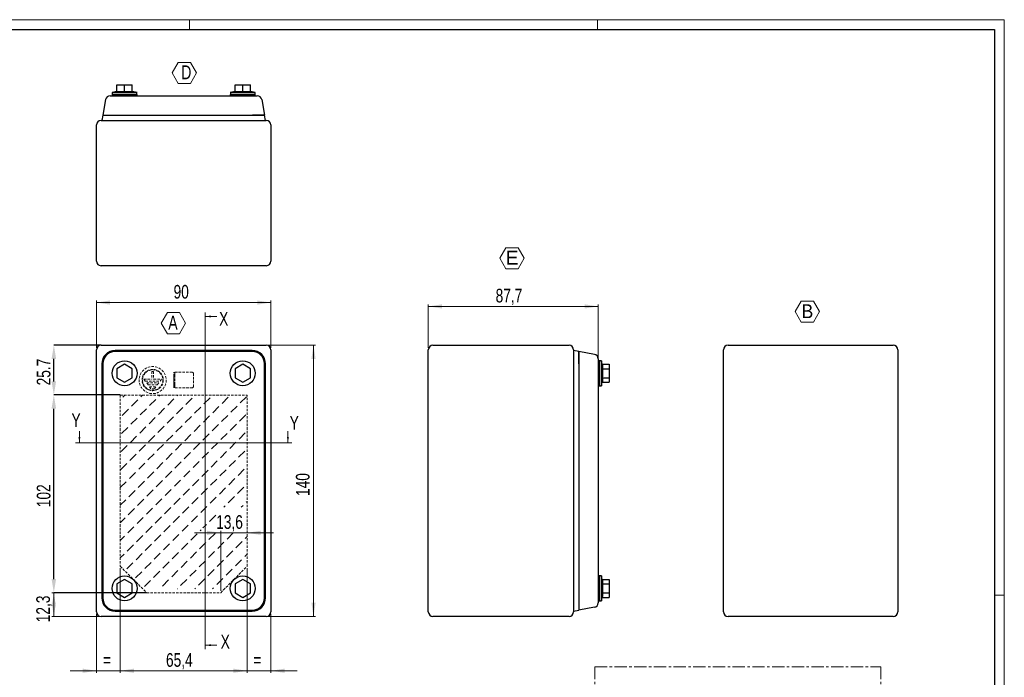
# Model space of a CAD drawing. Header units: millimetres. Extents: x 0 to 841, y 0 to 594.
# Tile 3 of 3: x 333 to 841, y 255 to 594. Entities that reach past the tile are written whole.
import ezdxf

# ---------------------------------------------------------------- set-up
doc = ezdxf.new("R2010")
doc.units = ezdxf.units.MM
doc.header["$PDSIZE"] = -1
doc.linetypes.add('CENTER', pattern=[10.16, 6.35, -1.27, 1.27, -1.27])
doc.linetypes.add('HIDDEN', pattern=[1.905, 1.27, -0.635])
doc.styles.add('SLDTEXTSTYLE0', font='TXT', dxfattribs={"width": 0.75})
doc.styles.add('SLDTEXTSTYLE5', font='TXT', dxfattribs={"width": 0.749988})
doc.styles.add('SLDTEXTSTYLE6', font='TXT', dxfattribs={"width": 1.034399})
doc.styles.add('SLDTEXTSTYLE7', font='TXT', dxfattribs={"width": 0.965439})
doc.dimstyles.new('SLDDIMSTYLE0', dxfattribs={"dimtxt": 7.055556, "dimasz": 7.055556, "dimexe": 0, "dimexo": 0.0625, "dimgap": 1.763889, "dimtad": 1, "dimdec": 1, "dimrnd": 1e-09, "dimzin": 12, "dimdsep": 46, "dimtxsty": 'SLDTEXTSTYLE0', "dimsah": 1, "dimcen": 0.09, "dimadec": 0, "dimazin": 3, "dimtfac": 1, "dimtdec": 1, "dimtmove": 0, "dimatfit": 0, "dimfxl": 1, "dimfrac": 2, "dimtolj": 1, "dimtzin": 12, "dimarcsym": 0})
doc.dimstyles.new('SLDDIMSTYLE1', dxfattribs={"dimtxt": 7.055556, "dimasz": 7.055556, "dimexe": 0, "dimexo": 0.0625, "dimgap": 1.763889, "dimtad": 1, "dimrnd": 1e-09, "dimzin": 12, "dimdsep": 46, "dimtxsty": 'SLDTEXTSTYLE0', "dimsah": 1, "dimcen": 0.09, "dimadec": 0, "dimazin": 3, "dimtfac": 1, "dimtofl": 0, "dimtmove": 0, "dimatfit": 3, "dimfxl": 1, "dimfrac": 2, "dimtolj": 1, "dimtzin": 12, "dimarcsym": 0})
doc.dimstyles.new('SLDDIMSTYLE2', dxfattribs={"dimtxt": 7.055556, "dimasz": 7.055556, "dimexe": 0, "dimexo": 0.0625, "dimgap": 1.763889, "dimtad": 1, "dimrnd": 1e-09, "dimzin": 12, "dimdsep": 46, "dimtxsty": 'SLDTEXTSTYLE0', "dimsah": 1, "dimcen": 0.09, "dimadec": 0, "dimazin": 3, "dimtfac": 1, "dimtmove": 0, "dimatfit": 0, "dimfxl": 1, "dimfrac": 2, "dimtolj": 1, "dimtzin": 12, "dimarcsym": 0})
doc.dimstyles.new('SLDDIMSTYLE3', dxfattribs={"dimtxt": 7.055556, "dimasz": 7.055556, "dimexe": 0, "dimexo": 0.0625, "dimgap": 1.763889, "dimtad": 1, "dimdec": 1, "dimrnd": 1e-09, "dimzin": 12, "dimdsep": 46, "dimtxsty": 'SLDTEXTSTYLE0', "dimsah": 1, "dimcen": 0.09, "dimadec": 0, "dimazin": 3, "dimtfac": 1, "dimtdec": 1, "dimtofl": 0, "dimtmove": 0, "dimatfit": 3, "dimfxl": 1, "dimfrac": 2, "dimtolj": 1, "dimtzin": 12, "dimarcsym": 0})

# ---------------------------------------------------------------- blocks, each defined once
blk = doc.blocks.new('SW_HATCH_0')
at = {"color": 0, "linetype": 'Continuous', "lineweight": 0}
for p, q in [((0, 0), (1.19, 1.19)), ((9.35, 0.28), (10.26, 1.19)), ((18.69, 0.55), (19.34, 1.19)), ((28.04, 0.83), (28.41, 1.19)), ((37.39, 1.1), (37.48, 1.19)), ((51.27, -3.16), (54.48, 0.05)), ((60.62, -2.88), (63.82, 0.32)), ((4.54, -4.54), (7.74, -1.33)), ((13.88, -4.26), (17.09, -1.05)), ((23.23, -3.99), (26.44, -0.78)), ((32.58, -3.71), (35.78, -0.5)), ((37.11, -8.25), (40.32, -5.04)), ((41.92, -3.44), (45.13, -0.23)), ((46.46, -7.97), (49.66, -4.76)), ((55.8, -7.7), (59.01, -4.49)), ((-0.28, -9.35), (2.93, -6.14)), ((9.07, -9.07), (12.28, -5.86)), ((18.42, -8.8), (21.63, -5.59)), ((22.95, -13.33), (26.16, -10.12)), ((27.76, -8.52), (30.97, -5.31)), ((32.3, -13.06), (35.51, -9.85)), ((41.65, -12.78), (44.85, -9.57)), ((50.99, -12.51), (54.2, -9.3)), ((60.34, -12.23), (63.55, -9.02)), ((4.26, -13.88), (7.47, -10.68)), ((8.8, -18.42), (12, -15.21)), ((13.61, -13.61), (16.81, -10.4)), ((18.14, -18.14), (21.35, -14.94)), ((27.49, -17.87), (30.7, -14.66)), ((36.84, -17.59), (40.04, -14.39)), ((46.18, -17.32), (49.39, -14.11)), ((55.53, -17.04), (58.74, -13.84)), ((-0.55, -18.69), (2.66, -15.49)), ((3.99, -23.23), (7.19, -20.02)), ((13.33, -22.95), (16.54, -19.75)), ((22.68, -22.68), (25.89, -19.47)), ((32.03, -22.4), (35.23, -19.2)), ((41.37, -22.13), (44.58, -18.92)), ((50.72, -21.85), (53.93, -18.65)), ((60.06, -21.58), (63.27, -18.37)), ((-0.83, -28.04), (2.38, -24.83)), ((8.52, -27.76), (11.73, -24.56)), ((17.87, -27.49), (21.07, -24.28)), ((27.21, -27.21), (30.42, -24.01)), ((36.56, -26.94), (39.77, -23.73)), ((45.91, -26.66), (49.11, -23.46)), ((55.25, -26.39), (58.46, -23.18)), ((3.71, -32.58), (6.92, -29.37)), ((13.06, -32.3), (16.26, -29.09)), ((22.4, -32.03), (25.61, -28.82)), ((31.75, -31.75), (34.96, -28.54)), ((41.1, -31.47), (44.3, -28.27)), ((50.44, -31.2), (53.65, -27.99)), ((59.79, -30.92), (63, -27.72)), ((-1.1, -37.39), (2.11, -34.18)), ((8.25, -37.11), (11.45, -33.9)), ((17.59, -36.84), (20.8, -33.63)), ((26.94, -36.56), (30.15, -33.35)), ((36.29, -36.29), (39.49, -33.08)), ((45.63, -36.01), (48.84, -32.8)), ((54.98, -35.74), (58.19, -32.53)), ((3.44, -41.92), (6.64, -38.71)), ((12.78, -41.65), (15.99, -38.44)), ((22.13, -41.37), (25.34, -38.16)), ((31.47, -41.1), (34.68, -37.89)), ((40.82, -40.82), (44.03, -37.61)), ((50.17, -40.55), (53.38, -37.34)), ((59.51, -40.27), (62.72, -37.06)), ((-1.24, -46.59), (1.83, -43.53)), ((7.97, -46.46), (11.18, -43.25)), ((17.32, -46.18), (20.52, -42.98)), ((26.66, -45.91), (29.87, -42.7)), ((36.01, -45.63), (39.22, -42.43)), ((45.36, -45.36), (48.56, -42.15)), ((54.7, -45.08), (57.91, -41.87)), ((64.05, -44.81), (64.18, -44.67)), ((3.16, -51.27), (6.37, -48.06)), ((12.51, -50.99), (15.71, -47.79)), ((21.85, -50.72), (25.06, -47.51)), ((31.2, -50.44), (34.41, -47.24)), ((40.55, -50.17), (43.75, -46.96)), ((49.89, -49.89), (53.1, -46.69)), ((59.24, -49.62), (62.45, -46.41)), ((-1.24, -55.66), (1.56, -52.87)), ((7.7, -55.8), (10.9, -52.6)), ((17.04, -55.53), (20.25, -52.32)), ((26.39, -55.25), (29.6, -52.05)), ((35.74, -54.98), (38.94, -51.77)), ((45.08, -54.7), (48.29, -51.5)), ((54.43, -54.43), (57.64, -51.22)), ((61.21, -56.72), (62.17, -55.76)), ((63.78, -54.15), (64.18, -53.74)), ((2.88, -60.62), (6.09, -57.41)), ((12.23, -60.34), (15.44, -57.13)), ((21.58, -60.06), (24.79, -56.86)), ((30.92, -59.79), (34.13, -56.58)), ((40.27, -59.51), (43.48, -56.31)), ((44.81, -64.05), (48.01, -60.84)), ((52.14, -56.72), (52.82, -56.03)), ((-1.24, -64.74), (1.28, -62.22)), ((7.42, -65.15), (10.63, -61.94)), ((16.77, -64.88), (19.97, -61.67)), ((26.11, -64.6), (29.32, -61.39)), ((30.65, -69.14), (33.86, -65.93)), ((35.46, -64.33), (38.67, -61.12)), ((42.77, -66.09), (43.2, -65.65)), ((2.61, -69.96), (5.82, -66.75)), ((11.96, -69.69), (15.16, -66.48)), ((16.49, -74.22), (19.7, -71.02)), ((21.3, -69.41), (24.51, -66.2)), ((25.84, -73.95), (29.05, -70.74)), ((35.19, -73.67), (38.39, -70.46)), ((40, -68.86), (40.43, -68.42)), ((41.43, -67.42), (42.53, -66.33)), ((44.53, -73.4), (47.74, -70.19)), ((53.88, -73.12), (57.09, -69.91)), ((-1.24, -73.81), (1.01, -71.57)), ((2.33, -79.31), (5.54, -76.1)), ((7.15, -74.5), (10.35, -71.29)), ((11.68, -79.03), (14.89, -75.83)), ((21.03, -78.76), (24.23, -75.55)), ((30.37, -78.48), (33.58, -75.28)), ((39.72, -78.21), (42.93, -75)), ((49.07, -77.93), (52.27, -74.73)), ((58.41, -77.66), (61.62, -74.45)), ((63.22, -72.85), (64.18, -71.89)), ((-1.24, -82.88), (0.73, -80.91)), ((6.87, -83.84), (10.08, -80.64)), ((16.22, -83.57), (19.42, -80.36)), ((25.56, -83.29), (28.77, -80.09)), ((34.91, -83.02), (38.12, -79.81)), ((44.26, -82.74), (47.46, -79.54)), ((53.6, -82.47), (56.81, -79.26)), ((62.95, -82.19), (64.18, -80.96)), ((2.14, -88.58), (5.27, -85.45)), ((11.41, -88.38), (14.61, -85.17)), ((20.75, -88.1), (23.96, -84.9)), ((30.1, -87.83), (33.31, -84.62)), ((39.45, -87.55), (42.65, -84.35)), ((48.79, -87.28), (52, -84.07)), ((58.14, -87), (61.35, -83.8)), ((6.67, -93.11), (9.8, -89.98)), ((15.94, -92.92), (19.15, -89.71)), ((25.29, -92.64), (28.5, -89.43)), ((34.63, -92.37), (37.84, -89.16)), ((43.98, -92.09), (47.19, -88.88)), ((53.33, -91.81), (56.54, -88.61)), ((11.21, -97.65), (14.34, -94.52)), ((20.48, -97.45), (23.68, -94.24)), ((29.82, -97.18), (33.03, -93.97)), ((39.17, -96.9), (42.38, -93.69)), ((48.52, -96.63), (51.72, -93.42)), ((28.19, -98.81), (28.22, -98.78)), ((37.26, -98.81), (37.57, -98.5)), ((46.34, -98.81), (46.91, -98.23))]:
    blk.add_line(p, q, dxfattribs=at)
blk = doc.blocks.new('_D')
at = {"color": 7, "linetype": 'Continuous', "lineweight": 0}
for p, q in [((436.61, 329.14), (423.04, 329.14)), ((436.61, 299.26), (436.61, 330.14)), ((436.61, 329.14), (450.21, 329.14)), ((450.21, 329.14), (463.77, 329.14))]:
    blk.add_line(p, q, dxfattribs=at)
at = {"color": 7, "linetype": 'Continuous', "lineweight": 18}
for points in [[(436.61, 329.14), (429.55, 330.23), (429.55, 328.06)], [(450.21, 329.14), (457.26, 328.06), (457.26, 330.23)]]:
    blk.add_solid(points, dxfattribs=at)
at = {"color": 7, "linetype": 'Continuous', "lineweight": 18, "insert": (434.28, 338.24), "char_height": 7.056, "attachment_point": 1, "style": 'SLDTEXTSTYLE0'}
blk.add_mtext('13,6', dxfattribs=at)
blk = doc.blocks.new('_D_1')
at = {"color": 0, "linetype": 'Continuous', "lineweight": -2}
for p, q in [((384.72, 400.26), (350.5, 400.26)), ((350.5, 305.31), (350.5, 393.2)), ((398.32, 298.26), (350.5, 298.26))]:
    blk.add_line(p, q, dxfattribs=at)
at = {"color": 0}
for points in [[(351.67, 393.2), (349.32, 393.2), (350.5, 400.26)], [(349.32, 305.31), (351.67, 305.31), (350.5, 298.26)]]:
    blk.add_solid(points, dxfattribs=at)
at = {"layer": 'Defpoints', "color": 0}
for p in [(350.5, 400.26), (384.79, 400.26), (398.39, 298.26)]:
    blk.add_point(p, dxfattribs=at)
at = {"color": 0, "lineweight": 18, "insert": (341.68, 348.26), "char_height": 7.056, "attachment_point": 2, "rotation": 90, "style": 'SLDTEXTSTYLE0'}
blk.add_mtext('\\A1;102', dxfattribs=at)
blk = doc.blocks.new('_D_2')
at = {"color": 7, "linetype": 'Continuous', "lineweight": 0}
for p, q in [((384.79, 310.86), (384.79, 256.97)), ((372.5, 287.37), (372.5, 256.97)), ((372.5, 257.97), (358.93, 257.97)), ((384.79, 257.97), (372.5, 257.97)), ((384.79, 257.97), (398.35, 257.97))]:
    blk.add_line(p, q, dxfattribs=at)
at = {"color": 7, "linetype": 'Continuous', "lineweight": 18}
for points in [[(372.5, 257.97), (365.44, 259.05), (365.44, 256.88)], [(384.79, 257.97), (391.84, 256.88), (391.84, 259.05)]]:
    blk.add_solid(points, dxfattribs=at)
at = {"color": 7, "linetype": 'Continuous', "lineweight": 18, "insert": (375.79, 267.06), "char_height": 7.06, "attachment_point": 1, "style": 'SLDTEXTSTYLE0'}
blk.add_mtext('=', dxfattribs=at)
blk = doc.blocks.new('_D_3')
at = {"color": 7, "linetype": 'Continuous', "lineweight": 0}
for p, q in [((450.21, 310.86), (450.21, 256.97)), ((462.5, 287.37), (462.5, 256.97)), ((450.21, 257.97), (436.64, 257.97)), ((450.21, 257.97), (462.5, 257.97)), ((462.5, 257.97), (476.06, 257.97))]:
    blk.add_line(p, q, dxfattribs=at)
at = {"color": 7, "linetype": 'Continuous', "lineweight": 18}
for points in [[(450.21, 257.97), (443.15, 259.05), (443.15, 256.88)], [(462.5, 257.97), (469.55, 256.88), (469.55, 259.05)]]:
    blk.add_solid(points, dxfattribs=at)
at = {"color": 7, "linetype": 'Continuous', "lineweight": 18, "insert": (453.5, 267.06), "char_height": 7.06, "attachment_point": 1, "style": 'SLDTEXTSTYLE0'}
blk.add_mtext('=', dxfattribs=at)
blk = doc.blocks.new('_D_4')
at = {"color": 0, "linetype": 'Continuous', "lineweight": -2}
for p, q in [((374.83, 425.97), (350.5, 425.97)), ((350.5, 407.31), (350.5, 418.91)), ((384.72, 400.26), (350.5, 400.26))]:
    blk.add_line(p, q, dxfattribs=at)
at = {"color": 0}
for points in [[(351.67, 418.91), (349.32, 418.91), (350.5, 425.97)], [(349.32, 407.31), (351.67, 407.31), (350.5, 400.26)]]:
    blk.add_solid(points, dxfattribs=at)
at = {"layer": 'Defpoints', "color": 0}
for p in [(350.5, 425.97), (374.9, 425.97), (384.79, 400.26)]:
    blk.add_point(p, dxfattribs=at)
at = {"color": 0, "lineweight": 18, "insert": (341.68, 412.11), "char_height": 7.056, "attachment_point": 2, "rotation": 90, "style": 'SLDTEXTSTYLE0'}
blk.add_mtext('\\A1;25.7', dxfattribs=at)
blk = doc.blocks.new('_D_5')
at = {"color": 7, "linetype": 'Continuous', "lineweight": 0}
for p, q in [((397.39, 298.26), (349.5, 298.26)), ((350.5, 285.97), (350.5, 298.26)), ((373.9, 285.97), (349.5, 285.97))]:
    blk.add_line(p, q, dxfattribs=at)
at = {"color": 7, "linetype": 'Continuous', "lineweight": 18}
for points in [[(350.5, 298.26), (349.41, 291.2), (351.58, 291.2)], [(350.5, 285.97), (351.58, 293.02), (349.41, 293.02)]]:
    blk.add_solid(points, dxfattribs=at)
at = {"color": 7, "linetype": 'Continuous', "lineweight": 18, "insert": (341.4, 282.99), "char_height": 7.056, "attachment_point": 1, "rotation": 90, "style": 'SLDTEXTSTYLE0'}
blk.add_mtext('12,3', dxfattribs=at)
blk = doc.blocks.new('_D_6')
at = {"color": 7, "linetype": 'Continuous', "lineweight": 0}
for p, q in [((372.5, 424.57), (372.5, 448.97)), ((372.5, 447.97), (462.5, 447.97)), ((462.5, 424.57), (462.5, 448.97))]:
    blk.add_line(p, q, dxfattribs=at)
at = {"color": 7, "linetype": 'Continuous', "lineweight": 18}
for points in [[(372.5, 447.97), (379.55, 446.88), (379.55, 449.05)], [(462.5, 447.97), (455.44, 449.05), (455.44, 446.88)]]:
    blk.add_solid(points, dxfattribs=at)
at = {"color": 7, "linetype": 'Continuous', "lineweight": 18, "insert": (412.28, 457.06), "char_height": 7.056, "attachment_point": 1, "style": 'SLDTEXTSTYLE0'}
blk.add_mtext('90', dxfattribs=at)
blk = doc.blocks.new('_D_7')
at = {"color": 7, "linetype": 'Continuous', "lineweight": 0}
for p, q in [((461.1, 425.97), (485.5, 425.97)), ((484.5, 425.97), (484.5, 285.97)), ((461.1, 285.97), (485.5, 285.97))]:
    blk.add_line(p, q, dxfattribs=at)
at = {"color": 7, "linetype": 'Continuous', "lineweight": 18}
for points in [[(484.5, 425.97), (483.41, 418.91), (485.58, 418.91)], [(484.5, 285.97), (485.58, 293.02), (483.41, 293.02)]]:
    blk.add_solid(points, dxfattribs=at)
at = {"color": 7, "linetype": 'Continuous', "lineweight": 18, "insert": (475.4, 348.15), "char_height": 7.056, "attachment_point": 1, "rotation": 90, "style": 'SLDTEXTSTYLE0'}
blk.add_mtext('140', dxfattribs=at)
blk = doc.blocks.new('_D_8')
at = {"color": 7, "linetype": 'Continuous', "lineweight": 0}
for p, q in [((384.79, 310.86), (384.79, 256.97)), ((450.21, 310.86), (450.21, 256.97)), ((384.79, 257.97), (450.21, 257.97))]:
    blk.add_line(p, q, dxfattribs=at)
at = {"color": 7, "linetype": 'Continuous', "lineweight": 18}
for points in [[(384.79, 257.97), (391.84, 256.88), (391.84, 259.05)], [(450.21, 257.97), (443.15, 259.05), (443.15, 256.88)]]:
    blk.add_solid(points, dxfattribs=at)
at = {"color": 7, "linetype": 'Continuous', "lineweight": 18, "insert": (408.37, 267.06), "char_height": 7.056, "attachment_point": 1, "style": 'SLDTEXTSTYLE0'}
blk.add_mtext('65,4', dxfattribs=at)
blk = doc.blocks.new('SW_NOTE_0_3')
at = {"color": 0, "linetype": 'Continuous', "lineweight": 18}
for p, q in [((-2.8, 5.38), (0.33, 10.81)), ((0.33, 10.81), (6.61, 10.81)), ((6.61, 10.81), (9.75, 5.38)), ((0.33, -0.05), (-2.8, 5.38)), ((9.75, 5.38), (6.61, -0.05)), ((6.61, -0.05), (0.33, -0.05))]:
    blk.add_line(p, q, dxfattribs=at)
at = {"color": 0, "linetype": 'Continuous', "lineweight": 18, "insert": (3.24, 9.21), "char_height": 7.14, "attachment_point": 2, "style": 'SLDTEXTSTYLE5'}
blk.add_mtext('A', dxfattribs=at)
blk = doc.blocks.new('SW_NOTE_0_4')
at = {"color": 0, "linetype": 'Continuous', "lineweight": 18}
for p, q in [((-2.85, 5.36), (0.29, 10.8)), ((0.29, 10.8), (6.57, 10.8)), ((6.57, 10.8), (9.7, 5.36)), ((0.29, -0.07), (-2.85, 5.36)), ((9.7, 5.36), (6.57, -0.07)), ((6.57, -0.07), (0.29, -0.07))]:
    blk.add_line(p, q, dxfattribs=at)
at = {"color": 0, "linetype": 'Continuous', "lineweight": 18, "insert": (3.54, 9.21), "char_height": 7.14, "attachment_point": 2, "style": 'SLDTEXTSTYLE6'}
blk.add_mtext('E', dxfattribs=at)
blk = doc.blocks.new('SW_NOTE_0_5')
at = {"color": 0, "linetype": 'Continuous', "lineweight": 18}
for p, q in [((-2.76, 5.42), (0.35, 10.8)), ((0.35, 10.8), (6.57, 10.8)), ((6.57, 10.8), (9.68, 5.42)), ((0.35, 0.03), (-2.76, 5.42)), ((9.68, 5.42), (6.57, 0.03)), ((6.57, 0.03), (0.35, 0.03))]:
    blk.add_line(p, q, dxfattribs=at)
at = {"color": 0, "linetype": 'Continuous', "lineweight": 18, "insert": (3.45, 9.21), "char_height": 7.14, "attachment_point": 2, "style": 'SLDTEXTSTYLE7'}
blk.add_mtext('B', dxfattribs=at)
blk = doc.blocks.new('_D_9')
at = {"color": 7, "linetype": 'Continuous', "lineweight": 0}
for p, q in [((543.75, 424.57), (543.75, 446.97)), ((543.75, 445.97), (631.45, 445.97)), ((631.45, 416.01), (631.45, 446.97))]:
    blk.add_line(p, q, dxfattribs=at)
at = {"color": 7, "linetype": 'Continuous', "lineweight": 18}
for points in [[(543.75, 445.97), (550.81, 444.88), (550.81, 447.05)], [(631.45, 445.97), (624.4, 447.05), (624.4, 444.88)]]:
    blk.add_solid(points, dxfattribs=at)
at = {"color": 7, "linetype": 'Continuous', "lineweight": 18, "insert": (578.48, 455.06), "char_height": 7.056, "attachment_point": 1, "style": 'SLDTEXTSTYLE0'}
blk.add_mtext('87,7', dxfattribs=at)
blk = doc.blocks.new('SW_NOTE_0_7')
at = {"color": 0, "linetype": 'Continuous', "lineweight": 18}
for p, q in [((-2.77, 5.33), (0.37, 10.76)), ((0.37, 10.76), (6.65, 10.76)), ((6.65, 10.76), (9.78, 5.33)), ((0.37, -0.11), (-2.77, 5.33)), ((9.78, 5.33), (6.65, -0.11)), ((6.65, -0.11), (0.37, -0.11))]:
    blk.add_line(p, q, dxfattribs=at)
at = {"color": 0, "linetype": 'Continuous', "lineweight": 18, "insert": (1.98, 9.21), "char_height": 7.14, "attachment_point": 1, "style": 'SLDTEXTSTYLE0'}
blk.add_mtext('D', dxfattribs=at)

msp = doc.modelspace()

# ---------------------------------------------------------------- linework, layer by layer
at = {"color": 7, "linetype": 'Continuous', "lineweight": 18}
for p, q in [((841.003, 593.919), (0.003, 593.919)), ((420.503, 588.919), (420.503, 593.919)), ((631.003, 588.919), (631.003, 593.919)), ((841.003, -0.081), (841.003, 593.919)), ((428.593, 442.768), (428.593, 269.168)), ((434.593, 440.768), (428.593, 440.768)), ((363.696, 381.618), (363.696, 375.618)), ((471.296, 381.618), (471.296, 375.618)), ((473.296, 375.618), (361.696, 375.618)), ((841.003, 296.919), (836.003, 296.919)), ((434.593, 271.168), (428.593, 271.168))]:
    msp.add_line(p, q, dxfattribs=at)
at = {"color": 7, "linetype": 'Continuous', "lineweight": 25}
for p, q in [((5.003, 588.919), (836.003, 588.919)), ((836.003, 588.919), (836.003, 4.919)), ((382.996, 560.281), (386.996, 560.281)), ((382.996, 556.731), (382.996, 560.281)), ((386.996, 560.281), (390.996, 560.281)), ((386.996, 556.731), (386.996, 560.281)), ((390.996, 556.731), (390.996, 560.281)), ((443.996, 556.731), (443.996, 560.281)), ((443.996, 560.281), (447.996, 560.281)), ((447.996, 560.281), (451.996, 560.281)), ((447.996, 556.731), (447.996, 560.281)), ((451.996, 556.731), (451.996, 560.281)), ((382.996, 556.885), (380.571, 556.281)), ((380.571, 556.281), (393.421, 556.281)), ((380.571, 555.281), (380.571, 554.681)), ((380.571, 555.281), (393.421, 555.281)), ((380.596, 556.281), (380.596, 555.281)), ((383.455, 554.681), (451.538, 554.681)), ((393.421, 556.281), (390.996, 556.885)), ((393.396, 555.281), (393.396, 556.281)), ((393.421, 554.681), (393.421, 555.281)), ((443.996, 556.885), (441.571, 556.281)), ((441.571, 556.281), (454.421, 556.281)), ((441.571, 555.281), (441.571, 554.681)), ((441.571, 555.281), (454.421, 555.281)), ((441.596, 556.281), (441.596, 555.281)), ((454.421, 556.281), (451.996, 556.885)), ((454.396, 555.281), (454.396, 556.281)), ((454.421, 554.681), (454.421, 555.281)), ((377.235, 552.697), (375.822, 544.681)), ((457.758, 552.697), (459.171, 544.681)), ((375.789, 544.681), (375.236, 541.981)), ((375.789, 544.681), (382.078, 544.681)), ((375.821, 544.681), (382.041, 544.681)), ((382.078, 544.681), (452.915, 544.681)), ((452.915, 544.681), (459.204, 544.681)), ((459.171, 544.681), (452.951, 544.681)), ((459.757, 541.981), (459.204, 544.681)), ((372.496, 469.381), (372.496, 539.581)), ((374.896, 541.981), (460.096, 541.981)), ((375.236, 541.981), (382.078, 541.981)), ((381.996, 541.981), (381.996, 541.981)), ((382.078, 541.981), (452.915, 541.981)), ((452.915, 541.981), (459.757, 541.981)), ((452.996, 541.981), (452.996, 541.981)), ((462.496, 539.581), (462.496, 469.381)), ((460.096, 466.981), (374.896, 466.981)), ((372.496, 288.368), (372.496, 423.568)), ((374.896, 425.968), (460.096, 425.968)), ((452.915, 423.228), (382.078, 423.228)), ((452.915, 422.675), (382.078, 422.675)), ((462.496, 423.568), (462.496, 288.368)), ((543.753, 288.368), (543.753, 423.568)), ((546.153, 425.968), (616.353, 425.968)), ((618.753, 423.568), (618.753, 288.368)), ((621.453, 422.675), (618.753, 423.228)), ((618.753, 423.228), (618.753, 416.386)), ((621.453, 422.675), (621.453, 416.386)), ((629.47, 421.229), (621.453, 422.643)), ((621.453, 416.423), (621.453, 422.643)), ((696.04, 288.368), (696.04, 423.568)), ((698.44, 425.968), (783.64, 425.968)), ((786.04, 423.568), (786.04, 288.368)), ((632.053, 417.893), (631.453, 417.893)), ((632.053, 417.893), (632.053, 411.468)), ((633.053, 417.868), (632.053, 417.868)), ((633.503, 416.086), (633.053, 417.893)), ((633.053, 417.893), (633.053, 411.468)), ((375.236, 416.386), (375.236, 295.549)), ((375.789, 416.386), (375.789, 295.549)), ((386.996, 416.086), (382.996, 413.777)), ((382.996, 413.777), (382.996, 409.158)), ((390.996, 413.777), (386.996, 416.086)), ((390.996, 409.158), (390.996, 413.777)), ((447.996, 416.086), (443.996, 413.777)), ((443.996, 413.777), (443.996, 409.158)), ((451.996, 413.777), (447.996, 416.086)), ((451.996, 409.158), (451.996, 413.777)), ((459.204, 295.549), (459.204, 416.386)), ((459.757, 295.549), (459.757, 416.386)), ((618.753, 416.468), (618.753, 416.468)), ((618.753, 416.386), (618.753, 295.549)), ((621.453, 416.386), (621.453, 295.549)), ((631.453, 415.009), (631.453, 296.926)), ((633.503, 416.086), (637.053, 416.086)), ((633.503, 413.777), (637.053, 413.777)), ((637.053, 416.086), (637.053, 413.777)), ((637.053, 413.777), (637.053, 409.158)), ((382.996, 409.158), (386.996, 406.849)), ((386.996, 406.849), (390.996, 409.158)), ((443.996, 409.158), (447.996, 406.849)), ((447.996, 406.849), (451.996, 409.158)), ((632.053, 411.468), (632.053, 405.043)), ((633.053, 411.468), (633.053, 405.043)), ((633.053, 405.043), (633.503, 406.849)), ((633.503, 409.158), (637.053, 409.158)), ((633.503, 406.849), (637.053, 406.849)), ((637.053, 409.158), (637.053, 406.849)), ((631.453, 405.043), (632.053, 405.043)), ((632.053, 405.068), (633.053, 405.068)), ((386.996, 305.086), (382.996, 302.777)), ((390.996, 302.777), (386.996, 305.086)), ((447.996, 305.086), (443.996, 302.777)), ((451.996, 302.777), (447.996, 305.086)), ((632.053, 306.893), (631.453, 306.893)), ((632.053, 306.893), (632.053, 300.468)), ((633.053, 306.868), (632.053, 306.868)), ((633.503, 305.086), (633.053, 306.893)), ((633.053, 306.893), (633.053, 300.468)), ((633.503, 305.086), (637.053, 305.086)), ((637.053, 305.086), (637.053, 302.777)), ((382.996, 302.777), (382.996, 298.158)), ((390.996, 298.158), (390.996, 302.777)), ((443.996, 302.777), (443.996, 298.158)), ((451.996, 298.158), (451.996, 302.777)), ((632.053, 300.468), (632.053, 294.043)), ((633.053, 300.468), (633.053, 294.043)), ((633.503, 302.777), (637.053, 302.777)), ((637.053, 302.777), (637.053, 298.158)), ((382.996, 298.158), (386.996, 295.849)), ((386.996, 295.849), (390.996, 298.158)), ((443.996, 298.158), (447.996, 295.849)), ((447.996, 295.849), (451.996, 298.158)), ((618.753, 295.549), (618.753, 288.707)), ((618.753, 295.468), (618.753, 295.468)), ((621.453, 295.549), (621.453, 289.26)), ((621.453, 295.513), (621.453, 289.293)), ((633.053, 294.043), (633.503, 295.849)), ((633.503, 298.158), (637.053, 298.158)), ((633.503, 295.849), (637.053, 295.849)), ((637.053, 298.158), (637.053, 295.849)), ((629.47, 290.706), (621.453, 289.293)), ((631.453, 294.043), (632.053, 294.043)), ((632.053, 294.068), (633.053, 294.068)), ((460.096, 285.968), (374.896, 285.968)), ((382.078, 289.26), (452.915, 289.26)), ((382.078, 288.707), (452.915, 288.707)), ((616.353, 285.968), (546.153, 285.968)), ((618.753, 288.707), (621.453, 289.26)), ((783.64, 285.968), (698.44, 285.968))]:
    msp.add_line(p, q, dxfattribs=at)
at = {"color": 7, "linetype": 'HIDDEN', "lineweight": 18}
for p, q in [((400.996, 412.468), (400.996, 408.468)), ((400.996, 412.468), (401.996, 412.468)), ((401.996, 412.468), (401.996, 408.468)), ((412.496, 403.968), (412.496, 411.968)), ((412.996, 411.968), (421.996, 411.968)), ((412.996, 411.968), (412.996, 411.118)), ((421.996, 411.968), (422.496, 411.468)), ((397.696, 407.468), (396.996, 408.468)), ((396.996, 408.468), (400.996, 408.468)), ((397.696, 407.468), (405.296, 407.468)), ((401.996, 408.468), (405.996, 408.468)), ((405.996, 408.468), (405.296, 407.468)), ((412.496, 410.618), (412.996, 410.618)), ((412.496, 405.318), (412.496, 410.618)), ((412.996, 410.618), (412.996, 411.118)), ((412.996, 410.618), (412.996, 405.318)), ((422.496, 411.468), (422.496, 404.468)), ((399.096, 405.468), (398.396, 406.468)), ((398.396, 406.468), (404.596, 406.468)), ((399.096, 405.468), (403.896, 405.468)), ((400.496, 403.468), (399.796, 404.468)), ((399.796, 404.468), (403.196, 404.468)), ((402.496, 403.468), (400.496, 403.468)), ((403.196, 404.468), (402.496, 403.468)), ((404.596, 406.468), (403.896, 405.468)), ((412.996, 405.318), (412.496, 405.318)), ((412.996, 404.818), (412.996, 405.318)), ((412.996, 404.818), (412.996, 403.968)), ((421.996, 403.968), (412.996, 403.968)), ((422.496, 404.468), (421.996, 403.968)), ((384.786, 400.257), (384.786, 311.857)), ((384.786, 400.257), (450.207, 400.257)), ((450.207, 311.857), (450.207, 400.257)), ((384.786, 311.857), (398.386, 298.257)), ((436.607, 298.257), (450.207, 311.857)), ((398.386, 298.257), (436.607, 298.257))]:
    msp.add_line(p, q, dxfattribs=at)
at = {"color": 7, "linetype": 'CENTER', "lineweight": 18}
for p, q in [((629.69, 259.92), (777.312, 259.92)), ((629.69, 259.92), (629.69, 66.122)), ((777.312, 259.92), (777.312, 66.122))]:
    msp.add_line(p, q, dxfattribs=at)
at = {"color": 7, "linetype": 'Continuous', "lineweight": 25}
for centre in [(386.996, 411.468), (447.996, 411.468), (386.996, 300.468), (447.996, 300.468)]:
    msp.add_circle(centre, 6.425, dxfattribs=at)
at = {"color": 7, "linetype": 'HIDDEN', "lineweight": 18}
for radius in [7, 5.5, 5.25]:
    msp.add_circle((401.496, 407.968), radius, dxfattribs=at)
at = {"color": 7, "linetype": 'Continuous', "lineweight": 25}
for centre, radius, start, end in [((379.599, 552.281), 2.4, 90, 170), ((455.394, 552.281), 2.4, 10, 90), ((374.896, 539.581), 2.4, 90, 180), ((460.096, 539.581), 2.4, 0, 90), ((374.896, 469.381), 2.4, 180, 270), ((460.096, 469.381), 2.4, 270, 0), ((374.896, 423.568), 2.4, 90, 180), ((382.078, 416.386), 6.843, 90, 180), ((382.078, 416.386), 6.29, 90, 180), ((382.041, 416.423), 6.22, 93.029, 166.27777), ((452.915, 416.386), 6.843, 360, 90), ((452.915, 416.386), 6.29, 360, 90), ((460.096, 423.568), 2.4, 0, 90), ((546.153, 423.568), 2.4, 90, 180), ((616.353, 423.568), 2.4, 0, 90), ((698.44, 423.568), 2.4, 90, 180), ((783.64, 423.568), 2.4, 0, 90), ((629.053, 418.865), 2.4, 0, 80), ((382.078, 295.549), 6.843, 180, 270), ((382.078, 295.549), 6.29, 180, 270), ((452.915, 295.549), 6.29, 270, 0), ((452.915, 295.549), 6.843, 270, 0), ((452.951, 295.513), 6.22, 273.029, 346.27777), ((629.053, 293.07), 2.4, 280, 0), ((374.896, 288.368), 2.4, 180, 270), ((460.096, 288.368), 2.4, 270, 0), ((546.153, 288.368), 2.4, 180, 270), ((616.353, 288.368), 2.4, 270, 0), ((698.44, 288.368), 2.4, 180, 270), ((783.64, 288.368), 2.4, 270, 0)]:
    msp.add_arc(centre, radius, start, end, dxfattribs=at)
for points, knots in [([(379.599, 554.681), (379.599, 554.681), (379.624, 554.681), (379.725, 554.681), (379.799, 554.681), (379.993, 554.681), (380.113, 554.681), (380.396, 554.681), (380.556, 554.681), (380.911, 554.681), (381.109, 554.681), (381.527, 554.681), (381.748, 554.681), (382.214, 554.681), (382.459, 554.681), (382.95, 554.681), (383.201, 554.681), (383.455, 554.681)], [0, 0, 0, 0, 0.125, 0.125, 0.25, 0.25, 0.375, 0.375, 0.5, 0.5, 0.625, 0.625, 0.75, 0.75, 0.875, 0.875, 1, 1, 1, 1]), ([(451.538, 554.681), (451.792, 554.681), (452.043, 554.681), (452.534, 554.681), (452.779, 554.681), (453.245, 554.681), (453.466, 554.681), (453.884, 554.681), (454.082, 554.681), (454.437, 554.681), (454.597, 554.681), (454.88, 554.681), (455, 554.681), (455.194, 554.681), (455.268, 554.681), (455.369, 554.681), (455.394, 554.681), (455.394, 554.681)], [0, 0, 0, 0, 0.125, 0.125, 0.25, 0.25, 0.375, 0.375, 0.5, 0.5, 0.625, 0.625, 0.75, 0.75, 0.875, 0.875, 1, 1, 1, 1]), ([(631.453, 418.865), (631.453, 418.865), (631.453, 418.84), (631.453, 418.741), (631.453, 418.666), (631.453, 418.472), (631.453, 418.353), (631.453, 418.073), (631.453, 417.91), (631.453, 417.555), (631.453, 417.361), (631.453, 416.941), (631.453, 416.717), (631.453, 416.255), (631.453, 416.013), (631.453, 415.515), (631.453, 415.263), (631.453, 415.009)], [0, 0, 0, 0, 0.125, 0.125, 0.25, 0.25, 0.375, 0.375, 0.5, 0.5, 0.625, 0.625, 0.75, 0.75, 0.875, 0.875, 1, 1, 1, 1]), ([(633.503, 413.777), (633.598, 413.017), (633.657, 412.253), (633.658, 410.71), (633.599, 409.929), (633.503, 409.158)], [0, 0, 0, 0, 0.5, 0.5, 1, 1, 1, 1]), ([(633.503, 302.777), (633.598, 302.017), (633.657, 301.253), (633.658, 299.71), (633.599, 298.929), (633.503, 298.158)], [0, 0, 0, 0, 0.5, 0.5, 1, 1, 1, 1]), ([(631.453, 296.926), (631.453, 296.672), (631.453, 296.42), (631.453, 295.922), (631.453, 295.68), (631.453, 295.218), (631.453, 294.994), (631.453, 294.574), (631.453, 294.38), (631.453, 294.025), (631.453, 293.862), (631.453, 293.582), (631.453, 293.463), (631.453, 293.269), (631.453, 293.194), (631.453, 293.095), (631.453, 293.07), (631.453, 293.07)], [0, 0, 0, 0, 0.125, 0.125, 0.25, 0.25, 0.375, 0.375, 0.5, 0.5, 0.625, 0.625, 0.75, 0.75, 0.875, 0.875, 1, 1, 1, 1])]:
    msp.add_open_spline(points, degree=3, knots=knots, dxfattribs=at)
for points in [[(382.996, 556.731), (383.663, 556.827), (384.996, 556.944), (386.33, 556.827), (386.996, 556.731)], [(386.996, 556.731), (387.663, 556.827), (388.996, 556.944), (390.33, 556.827), (390.996, 556.731)], [(443.996, 556.731), (444.663, 556.827), (445.996, 556.944), (447.33, 556.827), (447.996, 556.731)], [(447.996, 556.731), (448.663, 556.827), (449.996, 556.944), (451.33, 556.827), (451.996, 556.731)], [(633.503, 416.086), (633.599, 415.701), (633.716, 414.932), (633.599, 414.162), (633.503, 413.777)], [(633.503, 409.158), (633.599, 408.773), (633.716, 408.003), (633.599, 407.234), (633.503, 406.849)], [(633.503, 305.086), (633.599, 304.701), (633.716, 303.932), (633.599, 303.162), (633.503, 302.777)], [(633.503, 298.158), (633.599, 297.773), (633.716, 297.003), (633.599, 296.234), (633.503, 295.849)]]:
    msp.add_open_spline(points, degree=3, dxfattribs=at)
at = {"color": 7, "linetype": 'Continuous', "lineweight": 18}
for points in [[(428.593, 440.768), (431.593, 440.268), (431.593, 441.268)], [(363.696, 375.618), (364.196, 378.618), (363.196, 378.618)], [(471.296, 375.618), (471.796, 378.618), (470.796, 378.618)], [(428.593, 271.168), (431.593, 270.668), (431.593, 271.668)]]:
    msp.add_solid(points, dxfattribs=at)

# ---------------------------------------------------------------- block references
for name, p in [('SW_NOTE_0_7', (414.296, 561.119)), ('SW_NOTE_0_4', (583.47, 465.452)), ('SW_NOTE_0_5', (735.902, 437.848)), ('SW_NOTE_0_3', (408.734, 431.951))]:
    msp.add_blockref(name, p, dxfattribs=at)
at = {"color": 7, "linetype": 'Continuous', "lineweight": 0}
msp.add_blockref('SW_HATCH_0', (386.022, 399.064), dxfattribs=at)

# ---------------------------------------------------------------- texts
at = {"color": 7, "linetype": 'Continuous', "char_height": 7.144, "attachment_point": 1, "style": 'SLDTEXTSTYLE0'}
for s, insert in [('X', (435.774, 443.134)), ('Y', (359.577, 390.833)), ('Y', (472.177, 389.461)), ('X', (436.569, 276.508))]:
    msp.add_mtext(s, dxfattribs=dict(at, insert=insert))

# ---------------------------------------------------------------- dimensions: what is measured, and where the dimension line sits
at = {"color": 7, "linetype": 'Continuous', "lineweight": 18}
for base, p1, p2, dimstyle, picture, middle in [((462.496, 447.968), (372.496, 423.568), (462.496, 423.568), 'SLDDIMSTYLE1', '_D_6', (417.496, 447.968)), ((631.453, 445.968), (543.753, 423.568), (631.453, 415.009), 'SLDDIMSTYLE3', '_D_9', (587.603, 445.968)), ((450.207, 329.141), (436.607, 298.257), (450.207, 311.857), 'SLDDIMSTYLE0', '_D', (443.407, 329.141)), ((450.207, 257.968), (384.786, 311.857), (450.207, 311.857), 'SLDDIMSTYLE3', '_D_8', (417.496, 257.968))]:
    dim = msp.add_linear_dim(base=base, p1=p1, p2=p2, dimstyle=dimstyle, dxfattribs=at)
    dim.commit()
    dim.dimension.update_dxf_attribs({"geometry": picture, "text_midpoint": middle, "dimtype": 160})
for base, p1, p2, dimstyle, picture, middle in [((350.496, 425.968), (384.786, 400.257), (374.896, 425.968), 'SLDDIMSTYLE3', '_D_4', (350.496, 412.112)), ((484.496, 285.968), (460.096, 425.968), (460.096, 285.968), 'SLDDIMSTYLE1', '_D_7', (484.496, 355.968)), ((350.496, 400.257), (398.386, 298.257), (384.786, 400.257), 'SLDDIMSTYLE1', '_D_1', (350.496, 348.257)), ((350.496, 298.257), (374.896, 285.968), (398.386, 298.257), 'SLDDIMSTYLE3', '_D_5', (350.496, 292.112))]:
    dim = msp.add_linear_dim(base=base, p1=p1, p2=p2, angle=90, dimstyle=dimstyle, dxfattribs=at)
    dim.commit()
    dim.dimension.update_dxf_attribs({"geometry": picture, "text_midpoint": middle, "dimtype": 160})
for base, p1, p2, picture, middle in [((372.496, 257.968), (384.786, 311.857), (372.496, 288.368), '_D_2', (378.641, 257.968)), ((462.496, 257.968), (450.207, 311.857), (462.496, 288.368), '_D_3', (456.352, 257.968))]:
    dim = msp.add_linear_dim(base=base, p1=p1, p2=p2, text='=', dimstyle='SLDDIMSTYLE2', dxfattribs=at)
    dim.commit()
    dim.dimension.update_dxf_attribs({"geometry": picture, "text_midpoint": middle, "dimtype": 160})

doc.saveas('drawing.dxf')
